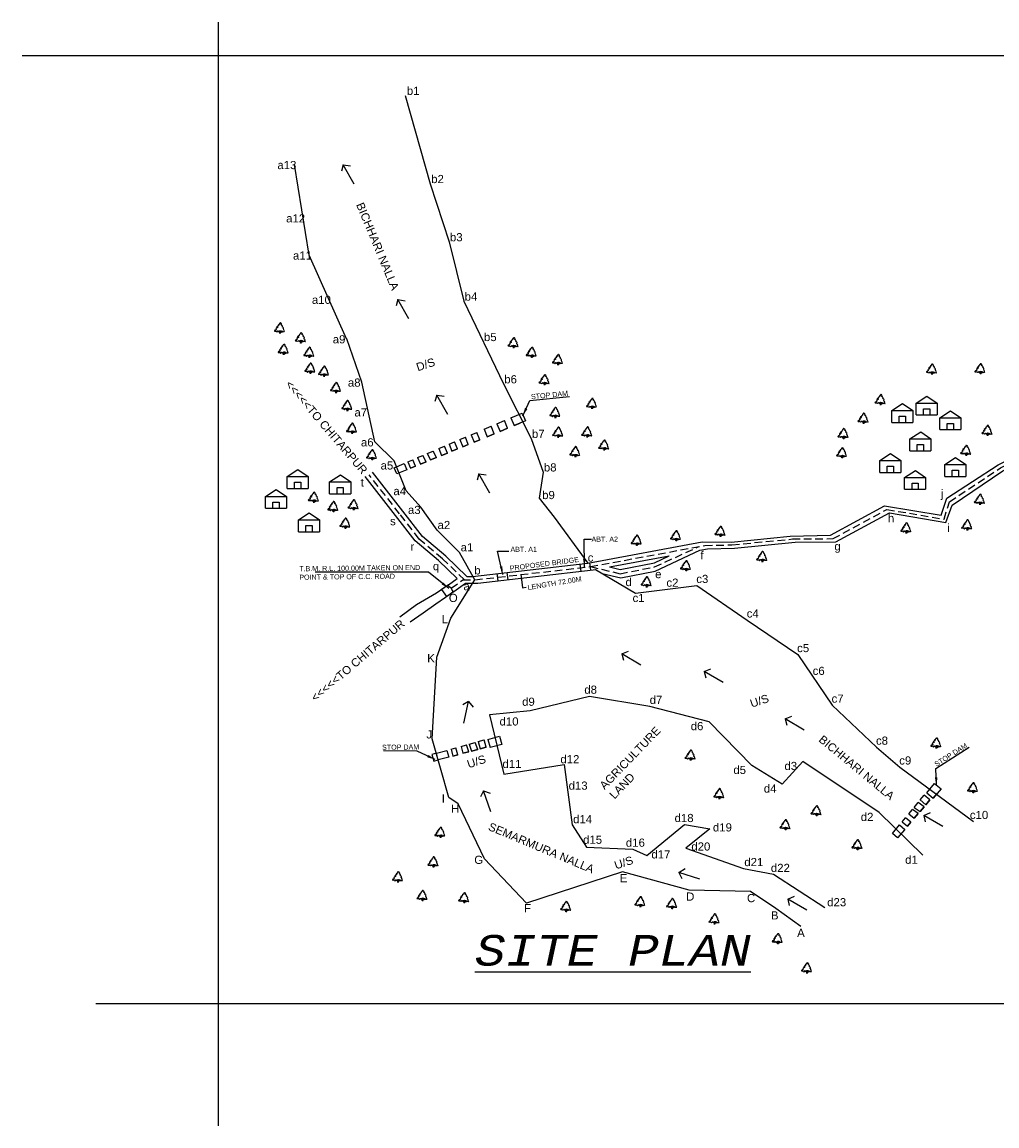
# Model space of a CAD drawing. Header units: metres. Extents: x -5857 to 752810, y -11552 to 2552808.
# Tile 6 of 8: x 28951 to 29908, y -10989 to -9906. Entities that reach past the tile are written whole.
import ezdxf

# ---------------------------------------------------------------- set-up
doc = ezdxf.new("R2010")
doc.units = ezdxf.units.M
doc.header["$MEASUREMENT"] = 0
doc.linetypes.add('DASHED', pattern=[0.75, 0.5, -0.25])
doc.dimstyles.get("Standard").update_dxf_attribs({"dimtxt": 0.18, "dimasz": 0.18, "dimexe": 0.18, "dimexo": 0.0625, "dimgap": 0.09, "dimtad": 0, "dimtih": 1, "dimtoh": 1, "dimdec": 4, "dimzin": 0, "dimdsep": 46, "dimtxsty": 'Standard', "dimcen": 0.09, "dimadec": 0, "dimazin": 0, "dimtfac": 1, "dimtdec": 4, "dimtofl": 0, "dimtmove": 0, "dimatfit": 3, "dimfxl": 1, "dimtolj": 1, "dimtzin": 0, "dimarcsym": 0})

# ---------------------------------------------------------------- blocks, each defined once
blk = doc.blocks.new('Tree - type 3 evergreen elevation')
for points in [[(22.0124, 137.721), (18.5475, 141.5624), (15.5282, 138.2446), (13.8028, 139.3505), (13.3714, 142.1153), (11.2148, 143.2214), (8.1954, 140.4564), (4.7447, 141.0094), (2.1567, 136.0326), (2.1567, 131.6088), (5.6074, 129.9499), (3.0193, 128.2909), (0.4313, 130.5029), (-6.9015, 123.3141), (-6.9015, 121.6552), (-9.9208, 119.9963), (-9.0581, 118.3373), (-6.9015, 115.0195), (-10.7835, 112.2546), (-14.6656, 115.0195), (-16.8222, 114.4665), (-17.6849, 112.2546), (-14.6656, 111.7016), (-14.2342, 107.2778), (-17.6065, 107.8307), (-21.5669, 103.9599), (-17.2536, 103.4069), (-18.9789, 97.8771), (-22.8609, 97.3241), (-27.1743, 94.5593), (-32.3504, 91.7944), (-32.7817, 94.0063), (-36.6638, 85.7116), (-29.7624, 87.3705), (-25.449, 84.6056), (-26.743, 77.9699), (-34.507, 75.205), (-37.9578, 77.4169), (-39.2518, 74.099), (-42.2711, 73.5461), (-44.8592, 70.2282), (-47.8786, 66.3574), (-43.9965, 63.0395), (-41.4085, 64.6985), (-44.3346, 59.8898), (-42.2089, 60.1377), (-42.5159, 55.7849), (-49.6039, 46.4502), (-58.2307, 45.8972), (-62.1127, 43.6853), (-68.5828, 36.4966), (-65.9947, 32.0727), (-50.0352, 32.6257), (-47.0159, 30.4138), (-39.6831, 33.7317), (-34.507, 22.6721), (-32.3504, 22.6721), (-22.4296, 34.8376), (-19.4102, 36.4966), (-17.2536, 33.7317), (-17.2536, 29.8608), (-13.8028, 28.7549), (-9.0581, 28.7549), (-7.3328, 32.6257), (-1.7254, 35.3906), (3.8821, 35.9436), (6.4701, 38.1555), (6.9014, 38.7085), (8.1954, 41.4734), (9.9208, 40.3674), (11.2148, 35.9436), (14.2341, 37.6025), (15.0968, 36.4966), (15.9595, 33.7317), (18.9789, 38.7085), (21.9982, 38.7085), (23.2922, 36.4966), (21.9982, 34.2847), (25.4489, 35.3906), (26.743, 33.7317), (29.7623, 35.9436), (32.7817, 34.8376), (38.8204, 28.7549), (41.4084, 27.6489), (43.5651, 25.437), (61.6813, 27.0959), (65.132, 23.7781), (67.7201, 24.884), (60.8186, 33.7317), (60.3873, 37.0495), (62.544, 40.3674), (58.662, 50.874), (56.5053, 50.874), (52.1919, 66.3574), (47.8785, 66.9103), (50.4665, 69.1222), (53.9172, 77.9699), (47.0158, 85.1586), (38.3891, 87.9235), (42.2711, 94.0063)], [(-12.9401, 28.7549), (-2.588, 22.1191), (0.8626, 17.6953), (1.7253, 11.6125), (0, 0)], [(-9.9208, 28.2019), (0, 23.2251), (3.4507, 19.9072), (4.7447, 15.4834), (8.6267, 27.0959), (6.4701, 37.6025)], [(34.5071, 33.1787), (27.1743, 18.2483), (9.0581, 10.5066), (7.7641, 3.8708), (8.1954, 0)], [(8.1954, 40.3674), (11.2148, 27.6489), (8.1954, 13.8245), (24.5862, 19.9072), (32.7817, 34.2847)], [(42.2711, 94.0063), (38.8204, 104.5129), (36.6637, 104.5129), (32.3503, 113.9135), (29.7623, 113.3605), (26.743, 113.3605), (24.5862, 117.7844), (25.8802, 123.8671), (29.331, 123.8671), (22.8609, 131.6088), (21.9982, 137.6916)]]:
    blk.add_lwpolyline(points)

msp = doc.modelspace()

# ---------------------------------------------------------------- linework, layer by layer
at = {"color": 7}
for p, q in [((29143.63433, -9905.97715), (29143.63433, -10989.15045)), ((29431.01939, -10294.32929), (29441.92604, -10289.67703)), ((29441.92604, -10289.67703), (29445.305, -10297.36746)), ((29417.27738, -10300.19097), (29424.63753, -10297.05149)), ((29417.27738, -10300.19097), (29420.34606, -10307.64398)), ((29427.83969, -10304.55857), (29424.63753, -10297.05149)), ((29431.01939, -10294.32929), (29434.25586, -10301.9168)), ((29445.305, -10297.36746), (29434.25586, -10301.9168)), ((29434.25586, -10301.9168), (29440.12729, -10299.49931)), ((29391.9075, -10311.01255), (29397.51323, -10308.62141)), ((29391.9075, -10311.01255), (29394.84386, -10318.14419)), ((29400.47883, -10315.82406), (29397.51323, -10308.62141)), ((29404.67745, -10305.5655), (29411.55485, -10302.63193)), ((29404.67745, -10305.5655), (29407.68041, -10312.8589)), ((29407.68041, -10312.8589), (29414.68669, -10309.97415)), ((29414.68669, -10309.97415), (29407.68041, -10312.8589)), ((29414.68669, -10309.97415), (29411.55485, -10302.63193)), ((29420.34606, -10307.64398), (29427.83969, -10304.55857)), ((29427.83969, -10304.55857), (29420.34606, -10307.64398)), ((29360.17746, -10324.54707), (29365.91337, -10322.10041)), ((29368.79987, -10328.86747), (29365.91337, -10322.10041)), ((29370.32518, -10320.21854), (29375.83135, -10317.86987)), ((29370.32518, -10320.21854), (29373.14897, -10327.07678)), ((29378.77117, -10324.76191), (29375.83135, -10317.86987)), ((29381.00058, -10315.66492), (29386.51027, -10313.31476)), ((29381.00058, -10315.66492), (29383.88005, -10322.65839)), ((29383.88005, -10322.65839), (29388.96894, -10320.56311)), ((29388.96894, -10320.56311), (29383.88005, -10322.65839)), ((29388.96894, -10320.56311), (29386.51027, -10313.31476)), ((29394.84386, -10318.14419), (29400.47883, -10315.82406)), ((29400.47883, -10315.82406), (29394.84386, -10318.14419)), ((29339.45378, -10333.38681), (29344.468, -10331.24798)), ((29339.45378, -10333.38681), (29342.19806, -10339.82043)), ((29347.76462, -10337.52846), (29344.468, -10331.24798)), ((29348.97019, -10329.32756), (29354.73277, -10326.86952)), ((29348.97019, -10329.32756), (29352.22935, -10335.69017)), ((29352.22935, -10335.69017), (29358.03749, -10333.29874)), ((29358.03749, -10333.29874), (29352.22935, -10335.69017)), ((29358.03749, -10333.29874), (29354.73277, -10326.86952)), ((29360.17746, -10324.54707), (29362.94832, -10331.27677)), ((29362.94832, -10331.27677), (29368.79987, -10328.86747)), ((29368.79987, -10328.86747), (29362.94832, -10331.27677)), ((29373.14897, -10327.07678), (29378.77117, -10324.76191)), ((29378.77117, -10324.76191), (29373.14897, -10327.07678)), ((29316.33019, -10343.25023), (29326.26792, -10339.01127)), ((29318.95017, -10349.39245), (29316.33019, -10343.25023)), ((29326.26792, -10339.01127), (29328.86192, -10345.31141)), ((29330.04978, -10337.39811), (29334.66182, -10335.43083)), ((29330.04978, -10337.39811), (29332.6635, -10343.74616)), ((29332.6635, -10343.74616), (29337.38033, -10341.80406)), ((29337.38033, -10341.80406), (29332.6635, -10343.74616)), ((29337.38033, -10341.80406), (29334.66182, -10335.43083)), ((29342.19806, -10339.82043), (29347.76462, -10337.52846)), ((29347.76462, -10337.52846), (29342.19806, -10339.82043)), ((29328.86192, -10345.31141), (29318.95017, -10349.39245)), ((29498.69131, -10437.79963), (29499.51589, -10444.97132)), ((29508.09976, -10436.61199), (29508.96955, -10443.88436)), ((29417.37233, -10447.14949), (29418.19691, -10454.32118)), ((29427.16256, -10446.02383), (29428.04093, -10453.18934)), ((29513.89857, -10443.16204), (29553.21315, -10466.37615)), ((29369.89767, -10458.04995), (29357.90045, -10466.53155)), ((29368.92843, -10458.73516), (29363.03299, -10462.90303)), ((29363.03299, -10462.90303), (29367.87759, -10469.75572)), ((29372.35872, -10461.45336), (29368.92843, -10458.73516)), ((29372, -10491), (29395.79032, -10453.31732)), ((29374.50241, -10465.07221), (29372.35872, -10461.45336)), ((29553.21315, -10466.37615), (29613.51043, -10458.82362)), ((29613.51043, -10458.82362), (29662.99293, -10492.75712)), ((29357.90045, -10466.53155), (29338.34187, -10477.74207)), ((29366.77915, -10470.53228), (29357.31192, -10477.22527)), ((29374.98418, -10464.73161), (29366.77915, -10470.53228)), ((29367.87759, -10469.75572), (29374.50241, -10465.07221)), ((29338.34187, -10477.74207), (29321.9669, -10489.7984)), ((29357.31192, -10477.22527), (29344.86286, -10486.0263)), ((29344.86286, -10486.0263), (29332.22504, -10494.96079)), ((29358.5, -10529.33073), (29372, -10491)), ((29662.99293, -10492.75712), (29712.47543, -10526.69062)), ((29712.47543, -10526.69062), (29746.25146, -10576.28074)), ((29353.90377, -10609.20607), (29358.5, -10529.33073)), ((29508.1015, -10567.73008), (29449.77374, -10581.7968)), ((29567.28879, -10577.57207), (29508.1015, -10567.73008)), ((29449.77374, -10581.7968), (29409.96186, -10585.67158)), ((29625.39307, -10592.53511), (29567.28879, -10577.57207)), ((29746.25146, -10576.28074), (29789.81637, -10617.53723)), ((29409.96186, -10585.67158), (29424.02858, -10643.99934)), ((29667.2672, -10635.5067), (29625.39307, -10592.53511)), ((29369.99753, -10667.00737), (29353.90377, -10609.20607)), ((29389.95813, -10614.62073), (29395.99335, -10612.93986)), ((29389.95813, -10614.62073), (29392.35448, -10621.35589)), ((29398.42614, -10619.74703), (29395.99335, -10612.93986)), ((29398.89401, -10611.93019), (29404.9013, -10610.2571)), ((29398.89401, -10611.93019), (29400.75814, -10618.96521)), ((29406.87517, -10617.34433), (29404.9013, -10610.2571)), ((29408.34118, -10609.84276), (29419.76385, -10606.66143)), ((29408.34118, -10609.84276), (29410.55436, -10617.78926)), ((29422.10479, -10614.72865), (29410.55436, -10617.78926)), ((29419.76385, -10606.66143), (29422.10479, -10614.72865)), ((29357.89074, -10623.5272), (29353.51491, -10624.74592)), ((29353.51491, -10624.74592), (29355.29116, -10631.1236)), ((29357.89074, -10623.5272), (29368.29866, -10620.6285)), ((29359.68235, -10629.96003), (29357.89074, -10623.5272)), ((29368.29866, -10620.6285), (29370.0438, -10627.21448)), ((29372.25945, -10619.52538), (29377.0897, -10618.1801)), ((29372.25945, -10619.52538), (29374.01786, -10626.16144)), ((29378.94869, -10624.85488), (29374.01786, -10626.16144)), ((29374.01786, -10626.16144), (29378.94869, -10624.85488)), ((29378.94869, -10624.85488), (29377.0897, -10618.1801)), ((29382.10839, -10616.78235), (29387.35984, -10615.31977)), ((29382.10839, -10616.78235), (29383.98499, -10623.52037)), ((29389.80412, -10621.97842), (29383.98499, -10623.52037)), ((29383.98499, -10623.52037), (29389.80412, -10621.97842)), ((29389.80412, -10621.97842), (29387.35984, -10615.31977)), ((29398.42614, -10619.74703), (29392.35448, -10621.35589)), ((29392.35448, -10621.35589), (29398.42614, -10619.74703)), ((29406.87517, -10617.34433), (29400.75814, -10618.96521)), ((29400.75814, -10618.96521), (29406.87517, -10617.34433)), ((29789.81637, -10617.53723), (29812.64858, -10636.9972)), ((29355.29116, -10631.1236), (29359.68235, -10629.96003)), ((29370.0438, -10627.21448), (29359.68235, -10629.96003)), ((29424.02858, -10643.99934), (29483.24686, -10634.34555)), ((29483.24686, -10634.34555), (29491.13961, -10693.82416)), ((29697.1284, -10653.76345), (29667.2672, -10635.5067)), ((29717.37334, -10631.62429), (29697.1284, -10653.76345)), ((29792.2134, -10681.61395), (29717.37334, -10631.62429)), ((29812.64858, -10636.9972), (29885.05072, -10690.45681)), ((29839.11384, -10662.16289), (29846.71269, -10653.06037)), ((29853.21881, -10658.3736), (29845.44626, -10667.44925)), ((29846.71269, -10653.06037), (29853.21881, -10658.3736)), ((29379.17651, -10673.06924), (29369.99753, -10667.00737)), ((29832.52059, -10669.24353), (29836.5169, -10664.45643)), ((29832.52059, -10669.24353), (29838.04829, -10673.97756)), ((29842.16458, -10669.17116), (29836.5169, -10664.45643)), ((29842.16458, -10669.17116), (29838.04829, -10673.97756)), ((29838.04829, -10673.97756), (29842.16458, -10669.17116)), ((29839.11384, -10662.16289), (29845.44626, -10667.44925)), ((29845.44626, -10667.44925), (29849.57654, -10662.62651)), ((29405.06287, -10727.19776), (29379.17651, -10673.06924)), ((29821.45465, -10682.76557), (29824.94815, -10678.58078)), ((29830.73988, -10682.67566), (29824.94815, -10678.58078)), ((29826.6906, -10676.53052), (29830.70549, -10671.72116)), ((29826.6906, -10676.53052), (29832.4863, -10680.71558)), ((29836.57206, -10675.94484), (29830.70549, -10671.72116)), ((29836.57206, -10675.94484), (29832.4863, -10680.71558)), ((29832.4863, -10680.71558), (29836.57206, -10675.94484)), ((29835.05166, -10723.62447), (29792.2134, -10681.61395)), ((29814.90272, -10690.61401), (29818.11601, -10686.76487)), ((29814.90272, -10690.61401), (29820.11694, -10695.07957)), ((29823.43501, -10691.20521), (29818.11601, -10686.76487)), ((29821.45465, -10682.76557), (29826.82406, -10687.24798)), ((29830.73988, -10682.67566), (29826.82406, -10687.24798)), ((29826.82406, -10687.24798), (29830.73988, -10682.67566)), ((29491.13961, -10693.82416), (29505.13195, -10715.73796)), ((29564.47692, -10723.80246), (29601.48348, -10693.23263)), ((29601.48348, -10693.23263), (29626.06952, -10697.76323)), ((29626.06952, -10697.76323), (29602.6105, -10716.46281)), ((29805.34404, -10702.06417), (29812.26783, -10693.77029)), ((29817.44271, -10698.20215), (29810.47025, -10706.34356)), ((29812.26783, -10693.77029), (29817.44271, -10698.20215)), ((29823.43501, -10691.20521), (29820.11694, -10695.07957)), ((29820.11694, -10695.07957), (29823.43501, -10691.20521)), ((29810.47025, -10706.34356), (29805.34404, -10702.06417)), ((29505.13195, -10715.73796), (29550.54082, -10717.64436)), ((29550.54082, -10717.64436), (29564.47692, -10723.80246)), ((29602.6105, -10716.46281), (29659.18956, -10736.43304)), ((29446.40888, -10770.67772), (29405.06287, -10727.19776)), ((29540.58385, -10739.68159), (29446.40888, -10770.67772)), ((29606.03505, -10757.74695), (29540.58385, -10739.68159)), ((29659.18956, -10736.43304), (29688.66394, -10742.02416)), ((29688.66394, -10742.02416), (29738.96074, -10774.73857)), ((29666.01607, -10759.25588), (29606.03505, -10757.74695)), ((29690.96275, -10775.9191), (29666.01607, -10759.25588)), ((29715.40412, -10793.31506), (29690.96275, -10775.9191))]:
    msp.add_line(p, q, dxfattribs=at)
at = {"color": 2}
for p, q in [((28951.39525, -9938.6363), (30473.39525, -9938.6363)), ((29269.84034, -10216.91003), (29233.22761, -10134.69381)), ((30545.89525, -10869.45228), (29023.89525, -10869.45228))]:
    msp.add_line(p, q, dxfattribs=at)
at = {"color": 6}
for p, q in [((29327.29616, -9977.98969), (29351.94527, -10064.54847)), ((29233.22761, -10134.69381), (29218.67632, -10045.87793)), ((29351.94527, -10064.54847), (29370.3819, -10121.64567)), ((29370.3819, -10121.64567), (29384.79072, -10179.88986)), ((29384.79072, -10179.88986), (29423.67166, -10261.05804)), ((29423.67166, -10261.05804), (29450.81328, -10314.56815)), ((29316.38624, -10336.65523), (29297.56221, -10317.98098)), ((29450.81328, -10314.56815), (29462.55133, -10347.54115)), ((29328.38884, -10365.80632), (29316.38624, -10336.65523)), ((29462.55133, -10347.54115), (29458.86033, -10373.15708)), ((29342.71319, -10381.94526), (29328.38884, -10365.80632)), ((29458.86033, -10373.15708), (29473.38889, -10391.95566)), ((29358.68091, -10404.60677), (29342.71319, -10381.94526)), ((29473.38889, -10391.95566), (29506.58313, -10436.89224))]:
    msp.add_line(p, q, dxfattribs=at)
for p, q in [((29266.56849, -10046.11844), (29264.72265, -10052.28211)), ((29277.2428, -10065.01639), (29266.56849, -10046.11844)), ((29266.56849, -10046.11844), (29273.65598, -10047.19314)), ((29320.19361, -10178.36544), (29318.34778, -10184.52911)), ((29330.86793, -10197.26339), (29320.19361, -10178.36544)), ((29320.19361, -10178.36544), (29327.2811, -10179.44014)), ((29358.38696, -10272.12146), (29356.54113, -10278.28514)), ((29369.06128, -10291.01941), (29358.38696, -10272.12146)), ((29358.38696, -10272.12146), (29365.47445, -10273.19616)), ((29828.73576, -10279.80456), (29839.28263, -10273.00768)), ((29839.28263, -10273.00768), (29849.36076, -10279.80456)), ((29804.8448, -10287.09884), (29815.39168, -10280.30196)), ((29804.8448, -10298.81759), (29804.8448, -10287.09884)), ((29804.8448, -10287.09884), (29825.4698, -10287.09884)), ((29815.39168, -10280.30196), (29825.4698, -10287.09884)), ((29825.4698, -10287.09884), (29825.4698, -10298.81759)), ((29828.73576, -10291.52331), (29828.73576, -10279.80456)), ((29828.73576, -10279.80456), (29849.36076, -10279.80456)), ((29835.97377, -10291.52331), (29835.97377, -10285.37347)), ((29835.97377, -10285.37347), (29842.13046, -10285.37347)), ((29842.13046, -10285.37347), (29842.13046, -10291.52331)), ((29849.36076, -10279.80456), (29849.36076, -10291.52331)), ((29851.74183, -10294.17205), (29862.28871, -10287.37518)), ((29862.28871, -10287.37518), (29872.36683, -10294.17205)), ((29804.8448, -10298.81759), (29825.4698, -10298.81759)), ((29812.08282, -10298.81759), (29812.08282, -10292.66775)), ((29812.08282, -10292.66775), (29818.2395, -10292.66775)), ((29818.2395, -10292.66775), (29818.2395, -10298.81759)), ((29828.73576, -10291.52331), (29849.36076, -10291.52331)), ((29851.74183, -10305.8908), (29851.74183, -10294.17205)), ((29851.74183, -10294.17205), (29872.36683, -10294.17205)), ((29858.97985, -10305.8908), (29858.97985, -10299.74097)), ((29858.97985, -10299.74097), (29865.13653, -10299.74097)), ((29865.13653, -10299.74097), (29865.13653, -10305.8908)), ((29872.36683, -10294.17205), (29872.36683, -10305.8908)), ((29822.5418, -10314.94971), (29833.08867, -10308.15284)), ((29833.08867, -10308.15284), (29843.1668, -10314.94971)), ((29851.74183, -10305.8908), (29872.36683, -10305.8908)), ((29822.5418, -10326.66846), (29822.5418, -10314.94971)), ((29822.5418, -10314.94971), (29843.1668, -10314.94971)), ((29829.77981, -10326.66846), (29829.77981, -10320.51863)), ((29829.77981, -10320.51863), (29835.9365, -10320.51863)), ((29835.9365, -10320.51863), (29835.9365, -10326.66846)), ((29843.1668, -10314.94971), (29843.1668, -10326.66846)), ((29792.89941, -10336.16939), (29803.44629, -10329.37252)), ((29803.44629, -10329.37252), (29813.52441, -10336.16939)), ((29822.5418, -10326.66846), (29843.1668, -10326.66846)), ((29856.73514, -10340.1045), (29867.28202, -10333.30762)), ((29867.28202, -10333.30762), (29877.36014, -10340.1045)), ((29792.89941, -10347.88814), (29792.89941, -10336.16939)), ((29792.89941, -10336.16939), (29813.52441, -10336.16939)), ((29800.13743, -10347.88814), (29800.13743, -10341.73831)), ((29800.13743, -10341.73831), (29806.29411, -10341.73831)), ((29806.29411, -10341.73831), (29806.29411, -10347.88814)), ((29813.52441, -10336.16939), (29813.52441, -10347.88814)), ((29856.73514, -10351.82325), (29856.73514, -10340.1045)), ((29856.73514, -10340.1045), (29877.36014, -10340.1045)), ((29877.36014, -10340.1045), (29877.36014, -10351.82325)), ((29211.54504, -10351.7973), (29222.09191, -10345.00043)), ((29211.54504, -10363.51605), (29211.54504, -10351.7973)), ((29211.54504, -10351.7973), (29232.17004, -10351.7973)), ((29222.09191, -10345.00043), (29232.17004, -10351.7973)), ((29232.17004, -10351.7973), (29232.17004, -10363.51605)), ((29253.19191, -10357.13246), (29263.73878, -10350.33558)), ((29263.73878, -10350.33558), (29273.81691, -10357.13246)), ((29399.60626, -10349.30979), (29397.76043, -10355.47346)), ((29410.28058, -10368.20774), (29399.60626, -10349.30979)), ((29399.60626, -10349.30979), (29406.69376, -10350.38449)), ((29792.89941, -10347.88814), (29813.52441, -10347.88814)), ((29817.34652, -10352.70855), (29827.8934, -10345.91168)), ((29817.34652, -10364.4273), (29817.34652, -10352.70855)), ((29817.34652, -10352.70855), (29837.97152, -10352.70855)), ((29827.8934, -10345.91168), (29837.97152, -10352.70855)), ((29837.97152, -10352.70855), (29837.97152, -10364.4273)), ((29856.73514, -10351.82325), (29877.36014, -10351.82325)), ((29863.97316, -10351.82325), (29863.97316, -10345.67341)), ((29863.97316, -10345.67341), (29870.12984, -10345.67341)), ((29870.12984, -10345.67341), (29870.12984, -10351.82325)), ((29190.18768, -10371.35951), (29200.73456, -10364.56263)), ((29200.73456, -10364.56263), (29210.81268, -10371.35951)), ((29211.54504, -10363.51605), (29232.17004, -10363.51605)), ((29218.78305, -10363.51605), (29218.78305, -10357.36622)), ((29218.78305, -10357.36622), (29224.93974, -10357.36622)), ((29224.93974, -10357.36622), (29224.93974, -10363.51605)), ((29253.19191, -10368.85121), (29253.19191, -10357.13246)), ((29253.19191, -10357.13246), (29273.81691, -10357.13246)), ((29260.42992, -10368.85121), (29260.42992, -10362.70137)), ((29260.42992, -10362.70137), (29266.58661, -10362.70137)), ((29266.58661, -10362.70137), (29266.58661, -10368.85121)), ((29273.81691, -10357.13246), (29273.81691, -10368.85121)), ((29817.34652, -10364.4273), (29837.97152, -10364.4273)), ((29824.58454, -10364.4273), (29824.58454, -10358.27747)), ((29824.58454, -10358.27747), (29830.74122, -10358.27747)), ((29830.74122, -10358.27747), (29830.74122, -10364.4273)), ((29190.18768, -10383.07826), (29190.18768, -10371.35951)), ((29190.18768, -10371.35951), (29210.81268, -10371.35951)), ((29210.81268, -10371.35951), (29210.81268, -10383.07826)), ((29253.19191, -10368.85121), (29273.81691, -10368.85121)), ((29190.18768, -10383.07826), (29210.81268, -10383.07826)), ((29197.4257, -10383.07826), (29197.4257, -10376.92842)), ((29197.4257, -10376.92842), (29203.58238, -10376.92842)), ((29203.58238, -10376.92842), (29203.58238, -10383.07826)), ((29222.57967, -10394.47848), (29233.12654, -10387.68161)), ((29222.57967, -10406.19723), (29222.57967, -10394.47848)), ((29222.57967, -10394.47848), (29243.20467, -10394.47848)), ((29233.12654, -10387.68161), (29243.20467, -10394.47848)), ((29243.20467, -10394.47848), (29243.20467, -10406.19723)), ((29222.57967, -10406.19723), (29243.20467, -10406.19723)), ((29229.81768, -10406.19723), (29229.81768, -10400.0474)), ((29229.81768, -10400.0474), (29235.97437, -10400.0474)), ((29235.97437, -10400.0474), (29235.97437, -10406.19723)), ((29539.86126, -10525.97713), (29546.52289, -10523.32944)), ((29558.61153, -10536.90877), (29539.86126, -10525.97713)), ((29539.86126, -10525.97713), (29541.37708, -10532.23015)), ((29620.624, -10543.2051), (29627.28563, -10540.55741)), ((29639.37428, -10554.13674), (29620.624, -10543.2051)), ((29620.624, -10543.2051), (29622.13982, -10549.45811)), ((29389.36235, -10572.75521), (29383.87221, -10576.11027)), ((29384.68695, -10593.94989), (29389.36235, -10572.75521)), ((29389.36235, -10572.75521), (29393.92, -10578.28833)), ((29700.10995, -10589.76393), (29706.77158, -10587.11625)), ((29718.86022, -10600.69558), (29700.10995, -10589.76393)), ((29700.10995, -10589.76393), (29701.62577, -10596.01695)), ((29404.01564, -10660.45855), (29401.12552, -10666.20704)), ((29411.239, -10680.92551), (29404.01564, -10660.45855)), ((29404.01564, -10660.45855), (29410.80803, -10662.75004)), ((29836.08207, -10684.38679), (29842.7437, -10681.7391)), ((29854.83234, -10695.31843), (29836.08207, -10684.38679)), ((29836.08207, -10684.38679), (29837.59789, -10690.63981)), ((29595.89875, -10740.43348), (29601.85419, -10736.44346)), ((29616.52932, -10747.17539), (29595.89875, -10740.43348)), ((29595.89875, -10740.43348), (29598.69627, -10746.2276)), ((29702.65834, -10766.48388), (29709.31996, -10763.8362)), ((29721.40861, -10777.41553), (29702.65834, -10766.48388)), ((29702.65834, -10766.48388), (29704.17415, -10772.7369))]:
    msp.add_line(p, q)
at = {"color": 1}
for p, q in [((29284.7758, -10259.35925), (29269.89933, -10216.88937)), ((29297.56221, -10317.98098), (29284.7758, -10259.35925)), ((29316.38624, -10336.65523), (29297.56221, -10317.98098)), ((29342.71319, -10381.94526), (29328.38884, -10365.80632)), ((29358.68091, -10404.60677), (29342.71319, -10381.94526)), ((29380.62335, -10426.47203), (29358.68091, -10404.60677)), ((29395.79032, -10453.31732), (29380.62335, -10426.47203))]:
    msp.add_line(p, q, dxfattribs=at)
at = {"ltscale": 15}
for points in [[(29387.87022, -10449.93857), (29393.32927, -10449.9139), (29506.58313, -10436.89224), (29618.7696, -10416.16165), (29647.26779, -10416.16369), (29704.99063, -10410.35067), (29744.7288, -10409.4788), (29797.42835, -10380.79506), (29853.12563, -10389.89707), (29858.7914, -10373.20213), (29909.11726, -10340.45098), (29962.35655, -10313.62805), (30000.4736, -10267.29134), (30028.03549, -10255.44473)], [(29616.53621, -10424.19594), (29623.85611, -10422.84332), (29650.34936, -10422.18309), (29709.82796, -10416.16665), (29749.81531, -10416.16047), (29802.51486, -10387.47673), (29857.7097, -10397.12089), (29863.87791, -10379.8838), (29913.62752, -10346.31754), (29967.44306, -10320.30971), (30005.56011, -10273.97301), (30033.122, -10262.1264)], [(29378.45321, -10452.00149), (29359.97971, -10434.16463), (29336.99687, -10414.8828), (29317.85455, -10390.01121), (29287.98767, -10352.02364)], [(29387.87022, -10449.93857), (29367.15154, -10429.93391), (29344.1687, -10410.65208), (29325.02637, -10385.78049), (29295.15949, -10347.79292)], [(29520.56995, -10447.1013), (29538.72124, -10451.43929), (29572.47772, -10444.82591), (29616.53621, -10424.19594)], [(29527.78366, -10440.59625), (29538.13421, -10443.06994), (29571.89068, -10436.45656), (29586.37809, -10429.76877)], [(29527.78366, -10440.59625), (29586.37809, -10429.76877)], [(29369.89767, -10458.04995), (29378.45321, -10452.00149)], [(29374.98418, -10464.73161), (29386.41591, -10456.6498), (29398.41578, -10456.59557), (29511.66964, -10443.57391), (29513.89857, -10443.16204)]]:
    msp.add_lwpolyline(points, dxfattribs=at)
at = {"linetype": 'DASHED', "ltscale": 15}
for points in [[(29372.35872, -10461.45336), (29383.79044, -10453.37155), (29395.79032, -10453.31732), (29509.04418, -10440.29566), (29621.23064, -10419.56507), (29647.72389, -10418.97376), (29707.2025, -10413.21109), (29747.18984, -10412.88222), (29799.8894, -10384.19847), (29856.0676, -10393.84264), (29861.25244, -10376.60555), (29911.28592, -10343.44082), (29964.81759, -10317.03146), (30002.93465, -10270.69476), (30030.49654, -10258.84815)], [(29385.42873, -10453.36414), (29363.8469, -10432.52608), (29340.86406, -10413.24425), (29321.72174, -10388.37266), (29291.85486, -10350.38509)], [(29509.04418, -10440.29566), (29538.22246, -10447.26901), (29571.97894, -10440.65563), (29615.28718, -10420.66334)]]:
    msp.add_lwpolyline(points, dxfattribs=at)

# ---------------------------------------------------------------- block references
at = {"xscale": 0.0732421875, "yscale": 0.0732421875, "zscale": 0.0732421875}
for p in [(29203.95956, -10211.6437), (29224.4133, -10221.2239), (29207.58159, -10232.50721), (29232.72262, -10235.48772), (29433.10982, -10226.07919), (29450.98004, -10235.43242), (29476.7216, -10242.65992), (29233.78795, -10251.0289), (29247.21068, -10254.00937), (29843.67218, -10251.9504), (29891.21454, -10251.58499), (29463.53168, -10262.42922), (29258.92897, -10269.97636), (29270.00806, -10287.64646), (29510.12176, -10285.5997), (29793.20653, -10281.98555), (29474.0861, -10294.52779), (29776.5078, -10300.18221), (29274.69543, -10310.0002), (29476.93433, -10313.87195), (29505.44145, -10313.65938), (29756.86572, -10315.21475), (29898.11498, -10312.13164), (29493.74073, -10333.00354), (29522.03521, -10326.41375), (29877.20182, -10331.65809), (29294.2969, -10335.9731), (29755.49436, -10334.05608), (29237.1733, -10377.72638), (29256.34091, -10386.85727), (29276.17722, -10385.07562), (29890.72836, -10379.75198), (29268.1535, -10403.11472), (29818.49447, -10407.80901), (29878.2964, -10404.81054), (29592.57995, -10415.44587), (29636.13929, -10411.12481), (29554.01343, -10419.87924), (29677.1699, -10435.89468), (29602.3746, -10444.8631), (29563.69477, -10460.66456), (29847.96271, -10618.80722), (29606.84411, -10630.7229), (29634.99445, -10668.60997), (29883.98858, -10662.7243), (29730.36091, -10685.25731), (29699.91257, -10699.03444), (29361.34736, -10706.50224), (29770.57573, -10718.55202), (29354.5332, -10735.52921), (29319.74521, -10750.22186), (29343.77401, -10768.4981), (29384.65888, -10770.64824), (29557.52275, -10774.5902), (29588.72434, -10776.38198), (29484.71909, -10779.24883), (29630.32641, -10791.43302), (29692.37096, -10810.78433), (29721.06207, -10839.45291)]:
    msp.add_blockref('Tree - type 3 evergreen elevation', p, dxfattribs=at)

# ---------------------------------------------------------------- texts
at = {"color": 7, "char_height": 8, "attachment_point": 1}
for s, insert in [('\\pi-2.2056;{\\fArial|b0|i0|c0|p34;\\C256;b1}', (29331.10838, -9969.41595)), ('\\pi-6.2492;{\\fArial|b0|i0|c0|p34;\\C256;a13}', (29208.13707, -10042.25611)), ('\\pi-2.9368;{\\fArial|b0|i0|c0|p34;\\C256;b2}', (29355.75749, -10055.97472)), ('\\pi-6.2083;{\\fArial|b0|i0|c0|p34;\\C256;a12}', (29216.70619, -10094.55895)), ('\\pi-2.9777;{\\fArial|b0|i0|c0|p34;\\C256;b3}', (29374.19412, -10113.07193)), ('\\pi-5.4771;{\\fArial|b0|i0|c0|p34;\\C256;a11}', (29222.68836, -10131.07198)), ('\\pi-2.9614;{\\fArial|b0|i0|c0|p34;\\C256;b4}', (29388.60294, -10171.31612)), ('\\pi-6.2356;{\\fArial|b0|i0|c0|p34;\\C256;a10}', (29242.0211, -10174.48489)), ('\\pi-3.1496;{\\fArial|b0|i0|c0|p34;\\C256;a9}', (29259.36008, -10213.26755)), ('\\pi-3.0077;{\\fArial|b0|i0|c0|p34;\\C256;b5}', (29407.6188, -10211.01379)), ('\\pi-3.1496;{\\fArial|b0|i0|c0|p34;\\C256;a8}', (29274.23655, -10255.73743)), ('\\pi-2.975;{\\fArial|b0|i0|c0|p34;\\C256;b6}', (29427.48389, -10252.48429)), ('\\pi-3.1414;{\\fArial|b0|i0|c0|p34;\\C256;a7}', (29280.61131, -10284.96374)), ('\\pi-2.9777;{\\fArial|b0|i0|c0|p34;\\C256;b7}', (29454.6255, -10305.99441)), ('\\pi-3.1387;{\\fArial|b0|i0|c0|p34;\\C256;a6}', (29287.02296, -10314.35916)), ('\\pi-3.1715;{\\fArial|b0|i0|c0|p34;\\C256;a5}', (29306.34699, -10337.03341)), ('\\pi-2.9859;{\\fArial|b0|i0|c0|p34;\\C256;b8}', (29466.36355, -10338.9674)), ('\\pi1.2051;{\\fArial|b0|i0|c0|p34;\\C256;t}', (29282.38661, -10353.72976)), ('\\pi-3.1251;{\\fArial|b0|i0|c0|p34;\\C256;a4}', (29318.84958, -10362.1845)), ('\\pi-2.9859;{\\fArial|b0|i0|c0|p34;\\C256;b9}', (29464.67255, -10366.08333)), ('\\pi1.7617;{\\fArial|b0|i0|c0|p34;\\C256;j}', (29851.29171, -10364.50738)), ('\\pi-3.1414;{\\fArial|b0|i0|c0|p34;\\C256;a3}', (29333.17394, -10380.66364)), ('\\pi0.2119;{\\fArial|b0|i0|c0|p34;\\C256;s}', (29312.25349, -10391.71733)), ('\\pi-3.1005;{\\fArial|b0|i0|c0|p34;\\C256;a2}', (29362.14166, -10395.48494)), ('\\pi0.25828;{\\fArial|b0|i0|c0|p34;\\C256;h}', (29800.6811, -10388.70586)), ('\\pi2.1273;{\\fArial|b0|i0|c0|p34;\\C256;i}', (29856.8593, -10398.35002)), ('\\pi1.0441;{\\fArial|b0|i0|c0|p34;\\C256;r}', (29331.39581, -10416.58891)), ('\\pi-2.3693;{\\fArial|b0|i0|c0|p34;\\C256;a1}', (29384.08409, -10417.3502)), ('\\pi0.064557;{\\fArial|b0|i0|c0|p34;\\C256;g}', (29748.31897, -10416.38365)), ('\\pi0.09457;{\\fArial|b0|i0|c0|p34;\\C256;c}', (29506.30135, -10427.43974)), ('\\pi0.92404;{\\fArial|b0|i0|c0|p34;\\C256;f}', (29616.07889, -10425.17072)), ('\\pi0.10821;{\\fArial|b0|i0|c0|p34;\\C256;q}', (29354.37865, -10435.87074)), ('\\pi0.10548;{\\fArial|b0|i0|c0|p34;\\C256;b}', (29395, -10440)), ('\\pi0.10548;{\\fArial|b0|i0|c0|p34;\\C256;d}', (29543.30135, -10451.43974)), ('\\pi-2.7704;{\\fArial|b0|i0|c0|p34;\\C256;c2}', (29586.39028, -10452.04589)), ('\\pi-0.052769;{\\fArial|b0|i0|c0|p34;\\C256;e}', (29572.57889, -10443.67072)), ('\\pi-2.8113;{\\fArial|b0|i0|c0|p34;\\C256;c3}', (29615.72865, -10448.37111)), ('\\pi-0.050041;{\\fArial|b0|i0|c0|p34;\\C256;a}', (29384.5, -10455.5)), ('\\pi-1.2069;{\\fArial|b0|i0|c0|p34;\\C256;O}', (29371.36053, -10467.02816)), ('\\pi-2.0391;{\\fArial|b0|i0|c0|p34;\\C256;c1}', (29552.43137, -10467.04749)), ('\\pi-2.7949;{\\fArial|b0|i0|c0|p34;\\C256;c4}', (29665.21115, -10482.30461)), ('\\pi0.11913;{\\fArial|b0|i0|c0|p34;\\C256;L}', (29363.08409, -10487.8502)), ('\\pi-2.8413;{\\fArial|b0|i0|c0|p34;\\C256;c5}', (29714.69365, -10516.23811)), ('\\pi-0.68851;{\\fArial|b0|i0|c0|p34;\\C256;K}', (29349.58409, -10526.18093)), ('\\pi-2.8086;{\\fArial|b0|i0|c0|p34;\\C256;c6}', (29729.90774, -10538.57551)), ('\\pi-3.1605;{\\fArial|b0|i0|c0|p34;\\C256;d8}', (29506.20925, -10557.06802)), ('\\pi-3.1605;{\\fArial|b0|i0|c0|p34;\\C256;d9}', (29445.18792, -10568.89273)), ('\\pi-3.1524;{\\fArial|b0|i0|c0|p34;\\C256;d7}', (29570.29957, -10567.07167)), ('\\pi-2.8113;{\\fArial|b0|i0|c0|p34;\\C256;c7}', (29748.46968, -10565.82823)), ('\\pi-6.2465;{\\fArial|b0|i0|c0|p34;\\C256;d10}', (29426.14836, -10588.24987)), ('\\pi-3.1496;{\\fArial|b0|i0|c0|p34;\\C256;d6}', (29610.5994, -10592.83837)), ('\\pi0.40835;{\\fArial|b0|i0|c0|p34;\\C256;J}', (29347.68981, -10600.94298)), ('\\pi-2.8195;{\\fArial|b0|i0|c0|p34;\\C256;c8}', (29792.0346, -10607.08472)), ('\\pi-6.2192;{\\fArial|b0|i0|c0|p34;\\C256;d12}', (29485.77097, -10625.30048)), ('\\pi-5.488;{\\fArial|b0|i0|c0|p34;\\C256;d11}', (29428.24913, -10629.93131)), ('\\pi-3.1824;{\\fArial|b0|i0|c0|p34;\\C256;d5}', (29652.47352, -10635.80996)), ('\\pi-3.1524;{\\fArial|b0|i0|c0|p34;\\C256;d3}', (29702.57967, -10631.92755)), ('\\pi-2.8195;{\\fArial|b0|i0|c0|p34;\\C256;c9}', (29814.8668, -10626.54469)), ('\\pi-6.2601;{\\fArial|b0|i0|c0|p34;\\C256;d13}', (29493.89983, -10651.21043)), ('\\pi-3.136;{\\fArial|b0|i0|c0|p34;\\C256;d4}', (29682.33472, -10654.06671)), ('\\pi2.0891;{\\fArial|b0|i0|c0|p34;\\C256;I}', (29361.08162, -10663.85757)), ('\\pi-0.51935;{\\fArial|b0|i0|c0|p34;\\C256;H}', (29372.76061, -10673.91944)), ('\\pi-5.9054;{\\fArial|b0|i0|c0|p34;\\C256;c10}', (29887.26894, -10680.0043)), ('\\pi-6.2438;{\\fArial|b0|i0|c0|p34;\\C256;d14}', (29498.31126, -10684.13919)), ('\\pi-6.2683;{\\fArial|b0|i0|c0|p34;\\C256;d18}', (29597.90399, -10682.98193)), ('\\pi-3.1114;{\\fArial|b0|i0|c0|p34;\\C256;d2}', (29777.41973, -10681.91721)), ('\\pi-6.2683;{\\fArial|b0|i0|c0|p34;\\C256;d19}', (29635.5042, -10692.19232)), ('\\pi-6.2902;{\\fArial|b0|i0|c0|p34;\\C256;d15}', (29508.12541, -10704.2969)), ('\\pi-6.2574;{\\fArial|b0|i0|c0|p34;\\C256;d16}', (29550.08763, -10707.1801)), ('\\pi-6.2465;{\\fArial|b0|i0|c0|p34;\\C256;d20}', (29614.29082, -10710.95421)), ('\\pi-6.2601;{\\fArial|b0|i0|c0|p34;\\C256;d17}', (29575.11737, -10718.69673)), ('\\pi-2.3802;{\\fArial|b0|i0|c0|p34;\\C256;d1}', (29820.25799, -10723.92773)), ('\\pi-1.0814;{\\fArial|b0|i0|c0|p34;\\C256;G}', (29396.14696, -10724.04796)), ('\\pi-5.488;{\\fArial|b0|i0|c0|p34;\\C256;d21}', (29665.51565, -10726.20986)), ('\\pi-6.2192;{\\fArial|b0|i0|c0|p34;\\C256;d22}', (29692.33103, -10731.96727)), ('\\pi-0.36655;{\\fArial|b0|i0|c0|p34;\\C256;E}', (29538.16794, -10742.03179)), ('\\pi-0.68851;{\\fArial|b0|i0|c0|p34;\\C256;D}', (29603.61914, -10760.09715)), ('\\pi-0.91771;{\\fArial|b0|i0|c0|p34;\\C256;C}', (29663.60016, -10761.60608)), ('\\pi-6.2601;{\\fArial|b0|i0|c0|p34;\\C256;d23}', (29747.63185, -10765.64861)), ('\\pi-0.080055;{\\fArial|b0|i0|c0|p34;\\C256;F}', (29443.99298, -10771.52792)), ('\\pi-0.40202;{\\fArial|b0|i0|c0|p34;\\C256;B}', (29686.57572, -10778.56716)), ('\\pi-1.1169;{\\fArial|b0|i0|c0|p34;\\C256;A}', (29712.98822, -10795.66526))]:
    msp.add_mtext_dynamic_manual_height_columns(s, width=5.2368895, gutter_width=1, heights=[0], dxfattribs=dict(at, insert=insert))
at = {"attachment_point": 1}
for s, insert, char_height, width, rotation in [('{\\fArial|b0|i0|c0|p34;BICHHARI NALLA}', (29286.36795, -10082.05102), 8, 131.9621376, 292.53691617), ('{\\fArial|b0|i0|c0|p34;D/S}', (29337.22481, -10241.13848), 8, 4.9474026, 18.43816049), ('{\\fArial|b0|i0|c0|p34;<<<<<TO CHITARPUR}', (29215.29723, -10256.7624), 8, 129.2799857, 310.55736902), ('{\\fArial|b0|i0|c0|p34;STOP DAM}', (29450.50363, -10271.16427), 5, 36.0015689, 5.45719471), ('{\\fArial|b0|i0|c0|p34;T.B.M. R.L. 100.00M TAKEN ON END POINT & TOP OF C.C. ROAD}', (29223.25875, -10439.88808), 5, 130.5056279, 0.60067131), ('{\\fArial|b0|i0|c0|p34;<<<<<TO CHITARPUR}', (29233.96223, -10567.24546), 8, 129.2799857, 40.55736902), ('{\\fArial|b0|i0|c0|p34;U/S}', (29664.73968, -10571.24079), 8, 4.9474026, 18.43816049), ('{\\fArial|b0|i0|c0|p34;AGRICULTURE\\PLAND}', (29517.25114, -10654.18704), 8, 131.9621376, 46.06192728), ('{\\fArial|b0|i0|c0|p34;STOP DAM}', (29304.57172, -10615.1261), 5, 36.0015689, 0.58748399), ('{\\fArial|b0|i0|c0|p34;BICHHARI NALLA}', (29737.41266, -10605.09449), 8, 131.9621376, 320.32877684), ('{\\fArial|b0|i0|c0|p34;STOP DAM}', (29845.93516, -10632.67183), 5, 36.0015689, 32.50103774), ('{\\fArial|b0|i0|c0|p34;U/S}', (29387.05782, -10630.74173), 8, 4.9474026, 18.43816049), ('{\\fArial|b0|i0|c0|p34;SEMARMURA NALLA}', (29411.15783, -10691.10441), 8, 131.9621376, 337.24911586), ('{\\fArial|b0|i0|c0|p34;U/S}', (29531.60981, -10729.94253), 8, 4.9474026, 18.43816049)]:
    msp.add_mtext(s, dxfattribs=dict(at, insert=insert, char_height=char_height, width=width, rotation=rotation))
at = {"char_height": 5, "attachment_point": 1}
for s, insert, width in [('{\\fArial|b0|i0|c0|p34;ABT. A2}', (29510.09535, -10410.8676), 66.2186903), ('{\\fArial|b0|i0|c0|p34;ABT. A1}', (29430.59535, -10420.8676), 24.7771487)]:
    msp.add_mtext(s, dxfattribs=dict(at, insert=insert, width=width))
for s, insert, rotation in [('{\\fArial|b0|i0|c0|p34;PROPOSED BRIDGE}', (29429.64238, -10439.56807), 7.42860344), ('{\\fArial|b0|i0|c0|p34;LENGTH 72.00M}', (29447.02166, -10458.4424), 9.35265821)]:
    msp.add_mtext(s, dxfattribs=dict(at, insert=insert, rotation=rotation))
at = {"insert": (29395.77791, -10801.84147), "char_height": 30, "attachment_point": 1}
msp.add_mtext('{\\fCourier New|b0|i1|c0|p49;\\LSITE PLAN}', dxfattribs=at)

# ---------------------------------------------------------------- leaders
for points in [[(29442.65268, -10292.38034), (29449.64207, -10277.32902), (29488.42824, -10273.38418)], [(29503.09985, -10440.44848), (29503.00891, -10413.28158), (29510.00891, -10413.28158)], [(29423.09985, -10447.94848), (29418.00875, -10425.2445), (29429, -10425)], [(29370.20176, -10461.71989), (29350.01066, -10445.85241), (29238.9274, -10445.74513)], [(29356.70702, -10629.58746), (29338.98327, -10621.33021), (29306.06503, -10621.23765)], [(29848.589, -10655.13772), (29847.97074, -10638.55424), (29880.72238, -10617.40574)]]:
    msp.add_leader(points, dimstyle='Standard', override={"dimasz": 8})
at = {"ltscale": 6}
msp.add_leader([(29440.67218, -10447.72165), (29442.25012, -10461.09503), (29445.94272, -10460.56659)], dimstyle='Standard', override={"dimasz": 5, "dimgap": 0.09, "dimtad": 0}, dxfattribs=at)

doc.saveas('drawing.dxf')
